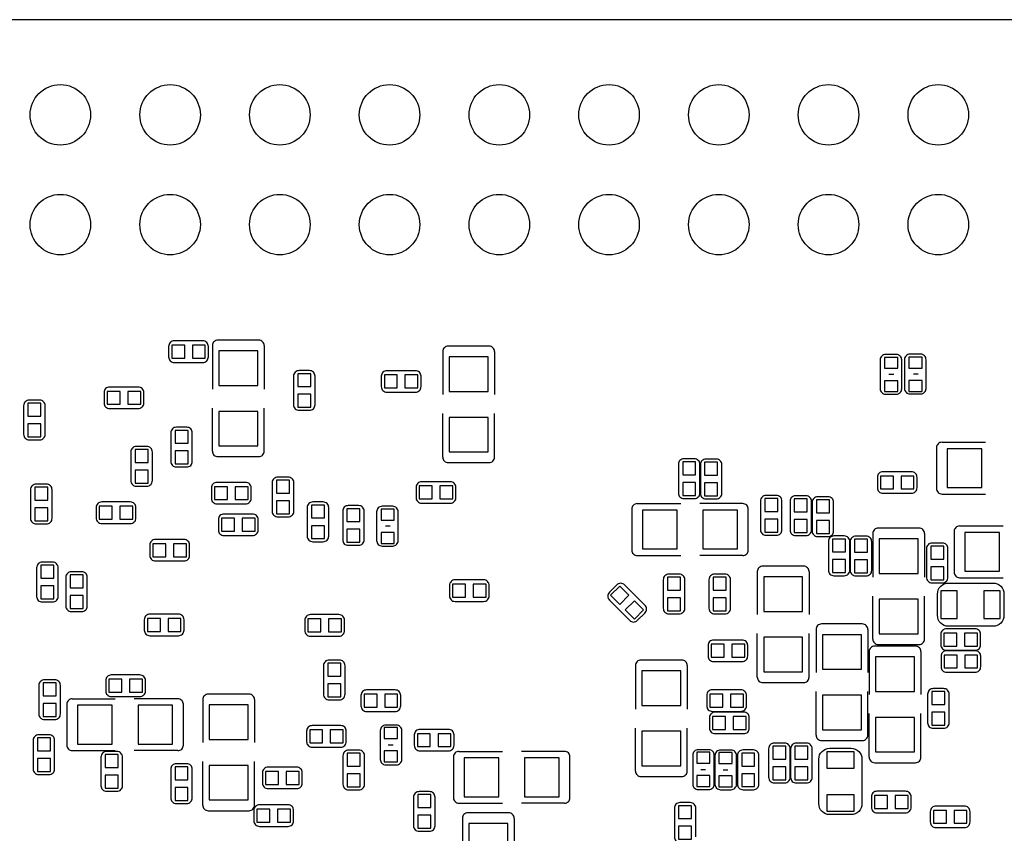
# Model space of a CAD drawing. Extents: x -44.4 to 20.6, y -3.9 to 26.1.
# Tile 3 of 5: x -31.9 to -9.1, y 7.2 to 26.1. Entities that reach past the tile are written whole.
import ezdxf

# ---------------------------------------------------------------- set-up
doc = ezdxf.new("R2010")
doc.units = 0
for name, color, linetype in [('BG_OUTLINE', 254, 'CONTINUOUS'), ('PG_SILKSCREEN_BOTTOM', 1, 'CONTINUOUS'), ('PIN_BOTTOM', 1, 'CONTINUOUS')]:
    doc.layers.add(name, color=color, linetype=linetype)

msp = doc.modelspace()

# ---------------------------------------------------------------- linework, layer by layer
at = {"layer": 'BG_OUTLINE'}
msp.add_lwpolyline([(-42.343832, -3.940302), (18.592292, -3.940302, 0.414214), (20.624292, -1.908302), (20.624292, 24.027638, 0.414214), (18.592292, 26.059638), (-42.343832, 26.059638, 0.414214), (-44.375832, 24.027638), (-44.375832, -1.908302, 0.414214), (-42.343832, -3.940302)], format="xyb", dxfattribs=at)
at = {"layer": 'PG_SILKSCREEN_BOTTOM'}
for points in [[(-27.61869, 18.624042), (-28.27909, 18.624042, 0.42804), (-28.40863, 18.494502)], [(-27.48915, 18.255742), (-27.48915, 18.494502, 0.42804), (-27.61869, 18.624042)], [(-27.270202, 18.642584, 0.414214), (-27.397202, 18.515584)], [(-26.198322, 18.515584, 0.414214), (-26.325322, 18.642584)], [(-21.937218, 18.503392, 0.414214), (-22.064218, 18.376392)], [(-20.865338, 18.376392, 0.414214), (-20.992338, 18.503392)], [(-28.40863, 18.255742, 0.42804), (-28.27909, 18.126202)], [(-28.27909, 18.126202), (-27.61869, 18.126202, 0.42804), (-27.48915, 18.255742)], [(-11.81227, 18.311114, 0.414214), (-11.93927, 18.184114)], [(-11.439398, 17.518126), (-11.439398, 18.184114, 0.414214), (-11.566398, 18.311114)], [(-11.248898, 18.316702, 0.414214), (-11.375898, 18.189702)], [(-10.876026, 17.523714), (-10.876026, 18.189702, 0.414214), (-11.003026, 18.316702)], [(-11.93927, 18.184114), (-11.93927, 17.518126, 0.414214), (-11.81227, 17.391126)], [(-11.375898, 18.189702), (-11.375898, 17.523714, 0.414214), (-11.248898, 17.396714)], [(-25.388062, 17.936718, 0.42804), (-25.517602, 17.807178)], [(-25.517602, 17.807178), (-25.517602, 17.146778, 0.42804), (-25.388062, 17.017238)], [(-25.019762, 17.146778), (-25.019762, 17.807178, 0.42804), (-25.149302, 17.936718)], [(-22.696678, 17.93494), (-23.357078, 17.93494, 0.42804), (-23.486618, 17.8054)], [(-22.567138, 17.56664), (-22.567138, 17.8054, 0.42804), (-22.696678, 17.93494)], [(-29.113988, 17.555972), (-29.774388, 17.555972, 0.42804), (-29.903928, 17.426432)], [(-28.984448, 17.426432, 0.42804), (-29.113988, 17.555972)], [(-23.486618, 17.56664, 0.42804), (-23.357078, 17.4371)], [(-23.357078, 17.4371), (-22.696678, 17.4371, 0.42804), (-22.567138, 17.56664)], [(-29.903928, 17.426432), (-29.903928, 17.187672, 0.42804), (-29.774388, 17.058132)], [(-11.81227, 17.391126), (-11.566398, 17.391126, 0.414214), (-11.439398, 17.518126)], [(-11.248898, 17.396714), (-11.003026, 17.396714, 0.414214), (-10.876026, 17.523714)], [(-31.396432, 17.25295), (-31.635192, 17.25295, 0.42804), (-31.764732, 17.12341)], [(-31.764732, 17.12341), (-31.764732, 16.46301, 0.42804), (-31.635192, 16.33347)], [(-31.266892, 16.46301), (-31.266892, 17.12341, 0.42804), (-31.396432, 17.25295)], [(-29.774388, 17.058132), (-29.113988, 17.058132, 0.42804), (-28.984448, 17.187672)], [(-25.388062, 17.017238), (-25.149302, 17.017238, 0.42804), (-25.019762, 17.146778)], [(-31.396432, 16.33347, 0.42804), (-31.266892, 16.46301)], [(-28.228798, 16.625062, 0.42804), (-28.358338, 16.495522)], [(-28.358338, 16.495522), (-28.358338, 15.835122, 0.42804), (-28.228798, 15.705582)], [(-27.860498, 15.835122), (-27.860498, 16.495522, 0.42804), (-27.990038, 16.625062)], [(-28.91536, 16.181578), (-29.15412, 16.181578, 0.42804), (-29.28366, 16.052038)], [(-28.78582, 15.391638), (-28.78582, 16.052038, 0.42804), (-28.91536, 16.181578)], [(-10.507472, 16.278352, 0.414214), (-10.634472, 16.151352)], [(-29.28366, 16.052038), (-29.28366, 15.391638, 0.42804), (-29.15412, 15.262098)], [(-27.397202, 16.072104, 0.414214), (-27.270202, 15.945104)], [(-26.325322, 15.945104, 0.414214), (-26.198322, 16.072104)], [(-28.228798, 15.705582), (-27.990038, 15.705582, 0.42804), (-27.860498, 15.835122)], [(-22.064218, 15.932912, 0.414214), (-21.937218, 15.805912)], [(-20.992338, 15.805912, 0.414214), (-20.865338, 15.932912)], [(-16.480028, 15.895828, 0.42804), (-16.609568, 15.766288)], [(-16.609568, 15.766288), (-16.609568, 15.105888, 0.42804), (-16.480028, 14.976348)], [(-16.111728, 15.105888), (-16.111728, 15.766288, 0.42804), (-16.241268, 15.895828)], [(-15.972028, 15.8877, 0.42804), (-16.101568, 15.75816)], [(-16.101568, 15.75816), (-16.101568, 15.09776, 0.42804), (-15.972028, 14.96822)], [(-15.603728, 15.09776), (-15.603728, 15.75816, 0.42804), (-15.733268, 15.8877)], [(-11.214608, 15.5956), (-11.875008, 15.5956, 0.42804), (-12.004548, 15.46606)], [(-11.085068, 15.46606, 0.42804), (-11.214608, 15.5956)], [(-31.474918, 15.307564, 0.42804), (-31.604458, 15.178024)], [(-31.106618, 14.517624), (-31.106618, 15.178024, 0.42804), (-31.236158, 15.307564)], [(-28.91536, 15.262098, 0.42804), (-28.78582, 15.391638)], [(-26.628852, 15.34922), (-27.289252, 15.34922, 0.42804), (-27.418792, 15.21968)], [(-26.499312, 14.98092), (-26.499312, 15.21968, 0.42804), (-26.628852, 15.34922)], [(-25.642316, 15.46987), (-25.881076, 15.46987, 0.42804), (-26.010616, 15.34033)], [(-26.010616, 15.34033), (-26.010616, 14.67993, 0.42804), (-25.881076, 14.55039)], [(-25.512776, 14.67993), (-25.512776, 15.34033, 0.42804), (-25.642316, 15.46987)], [(-21.890482, 15.364714), (-22.550882, 15.364714, 0.42804), (-22.680422, 15.235174)], [(-21.760942, 14.996414), (-21.760942, 15.235174, 0.42804), (-21.890482, 15.364714)], [(-12.004548, 15.46606), (-12.004548, 15.2273, 0.42804), (-11.875008, 15.09776)], [(-31.604458, 15.178024), (-31.604458, 14.517624, 0.42804), (-31.474918, 14.388084)], [(-16.480028, 14.976348), (-16.241268, 14.976348, 0.42804), (-16.111728, 15.105888)], [(-15.972028, 14.96822), (-15.733268, 14.96822, 0.42804), (-15.603728, 15.09776)], [(-14.580108, 15.045436, 0.42804), (-14.709648, 14.915896)], [(-14.211808, 14.255496), (-14.211808, 14.915896, 0.42804), (-14.341348, 15.045436)], [(-11.875008, 15.09776), (-11.214608, 15.09776, 0.42804), (-11.085068, 15.2273)], [(-10.634472, 15.206472, 0.414214), (-10.507472, 15.079472)], [(-29.295852, 14.896084), (-29.956252, 14.896084, 0.42804), (-30.085792, 14.766544)], [(-29.166312, 14.766544, 0.42804), (-29.295852, 14.896084)], [(-27.418792, 14.98092, 0.42804), (-27.289252, 14.85138)], [(-27.289252, 14.85138), (-26.628852, 14.85138, 0.42804), (-26.499312, 14.98092)], [(-25.071578, 14.89583, 0.42804), (-25.201118, 14.76629)], [(-24.703278, 14.10589), (-24.703278, 14.76629, 0.42804), (-24.832818, 14.89583)], [(-22.680422, 14.996414, 0.42804), (-22.550882, 14.866874)], [(-22.550882, 14.866874), (-21.890482, 14.866874, 0.42804), (-21.760942, 14.996414)], [(-17.562576, 14.856714, 0.414214), (-17.689576, 14.729714)], [(-14.992096, 14.729714, 0.414214), (-15.119096, 14.856714)], [(-14.709648, 14.915896), (-14.709648, 14.255496, 0.42804), (-14.580108, 14.125956)], [(-13.89634, 15.038578, 0.42804), (-14.02588, 14.909038)], [(-14.02588, 14.909038), (-14.02588, 14.248638, 0.42804), (-13.89634, 14.119098)], [(-13.52804, 14.248638), (-13.52804, 14.909038, 0.42804), (-13.65758, 15.038578)], [(-13.384022, 15.015718, 0.42804), (-13.513562, 14.886178)], [(-13.513562, 14.886178), (-13.513562, 14.225778, 0.42804), (-13.384022, 14.096238)], [(-13.015722, 14.225778), (-13.015722, 14.886178, 0.42804), (-13.145262, 15.015718)], [(-30.085792, 14.766544), (-30.085792, 14.527784, 0.42804), (-29.956252, 14.398244)], [(-26.467308, 14.616684), (-27.127708, 14.616684, 0.42804), (-27.257248, 14.487144)], [(-26.337768, 14.487144, 0.42804), (-26.467308, 14.616684)], [(-25.642316, 14.55039, 0.42804), (-25.512776, 14.67993)], [(-25.201118, 14.76629), (-25.201118, 14.10589, 0.42804), (-25.071578, 13.97635)], [(-24.250142, 14.811756, 0.42804), (-24.379682, 14.682216)], [(-24.379682, 14.682216), (-24.379682, 14.021816, 0.42804), (-24.250142, 13.892276)], [(-23.881842, 14.021816), (-23.881842, 14.682216, 0.42804), (-24.011382, 14.811756)], [(-23.468076, 14.796008, 0.414214), (-23.595076, 14.669008)], [(-23.595076, 14.669008), (-23.595076, 14.00302, 0.414214), (-23.468076, 13.87602)], [(-23.095204, 14.00302), (-23.095204, 14.669008, 0.414214), (-23.222204, 14.796008)], [(-31.474918, 14.388084), (-31.236158, 14.388084, 0.42804), (-31.106618, 14.517624)], [(-29.956252, 14.398244), (-29.295852, 14.398244, 0.42804), (-29.166312, 14.527784)], [(-27.257248, 14.487144), (-27.257248, 14.248384, 0.42804), (-27.127708, 14.118844)], [(-27.127708, 14.118844), (-26.467308, 14.118844, 0.42804), (-26.337768, 14.248384)], [(-14.580108, 14.125956), (-14.341348, 14.125956, 0.42804), (-14.211808, 14.255496)], [(-13.89634, 14.119098), (-13.65758, 14.119098, 0.42804), (-13.52804, 14.248638)], [(-13.384022, 14.096238), (-13.145262, 14.096238, 0.42804), (-13.015722, 14.225778)], [(-11.98372, 14.29258, 0.414214), (-12.11072, 14.16558)], [(-10.91184, 14.16558, 0.414214), (-11.03884, 14.29258)], [(-10.099802, 14.341602, 0.414214), (-10.226802, 14.214602)], [(-28.053284, 14.02842), (-28.713684, 14.02842, 0.42804), (-28.843224, 13.89888)], [(-27.923744, 13.89888, 0.42804), (-28.053284, 14.02842)], [(-25.071578, 13.97635), (-24.832818, 13.97635, 0.42804), (-24.703278, 14.10589)], [(-24.250142, 13.892276), (-24.011382, 13.892276, 0.42804), (-23.881842, 14.021816)], [(-23.468076, 13.87602), (-23.222204, 13.87602, 0.414214), (-23.095204, 14.00302)], [(-13.009372, 14.109446, 0.42804), (-13.138912, 13.979906)], [(-13.138912, 13.979906), (-13.138912, 13.319506, 0.42804), (-13.009372, 13.189966)], [(-12.641072, 13.319506), (-12.641072, 13.979906, 0.42804), (-12.770612, 14.109446)], [(-12.502896, 14.104112, 0.42804), (-12.632436, 13.974572)], [(-12.632436, 13.974572), (-12.632436, 13.314172, 0.42804), (-12.502896, 13.184632)], [(-12.134596, 13.314172), (-12.134596, 13.974572, 0.42804), (-12.264136, 14.104112)], [(-10.737596, 13.944092, 0.42804), (-10.867136, 13.814552)], [(-10.369296, 13.154152), (-10.369296, 13.814552, 0.42804), (-10.498836, 13.944092)], [(-28.843224, 13.89888), (-28.843224, 13.66012, 0.42804), (-28.713684, 13.53058)], [(-17.689576, 13.784834, 0.414214), (-17.562576, 13.657834)], [(-15.119096, 13.657834, 0.414214), (-14.992096, 13.784834)], [(-10.867136, 13.814552), (-10.867136, 13.154152, 0.42804), (-10.737596, 13.024612)], [(-31.09595, 13.501116), (-31.33471, 13.501116, 0.42804), (-31.46425, 13.371576)], [(-30.96641, 12.711176), (-30.96641, 13.371576, 0.42804), (-31.09595, 13.501116)], [(-28.713684, 13.53058), (-28.053284, 13.53058, 0.42804), (-27.923744, 13.66012)], [(-31.46425, 13.371576), (-31.46425, 12.711176, 0.42804), (-31.33471, 12.581636)], [(-30.421072, 13.279374), (-30.659832, 13.279374, 0.42804), (-30.789372, 13.149834)], [(-30.291532, 12.489434), (-30.291532, 13.149834, 0.42804), (-30.421072, 13.279374)], [(-16.59128, 13.225272), (-16.83004, 13.225272, 0.42804), (-16.95958, 13.095732)], [(-16.46174, 12.435332), (-16.46174, 13.095732, 0.42804), (-16.59128, 13.225272)], [(-15.533624, 13.224764), (-15.772384, 13.224764, 0.42804), (-15.901924, 13.095224)], [(-15.404084, 12.434824), (-15.404084, 13.095224, 0.42804), (-15.533624, 13.224764)], [(-14.656308, 13.411454, 0.414214), (-14.783308, 13.284454)], [(-13.584428, 13.284454, 0.414214), (-13.711428, 13.411454)], [(-13.009372, 13.189966), (-12.770612, 13.189966, 0.42804), (-12.641072, 13.319506)], [(-12.502896, 13.184632), (-12.264136, 13.184632, 0.42804), (-12.134596, 13.314172)], [(-10.226802, 13.269722, 0.414214), (-10.099802, 13.142722)], [(-30.789372, 13.149834), (-30.789372, 12.489434, 0.42804), (-30.659832, 12.359894)], [(-21.118322, 13.092176), (-21.778722, 13.092176, 0.42804), (-21.908262, 12.962636)], [(-20.988782, 12.723876), (-20.988782, 12.962636, 0.42804), (-21.118322, 13.092176)], [(-17.38757, 12.508484), (-17.854422, 12.975336, 0.428577), (-18.03781, 12.975336)], [(-16.95958, 13.095732), (-16.95958, 12.435332, 0.42804), (-16.83004, 12.305792)], [(-15.901924, 13.095224), (-15.901924, 12.434824, 0.42804), (-15.772384, 12.305284)], [(-10.737596, 13.024612), (-10.498836, 13.024612, 0.42804), (-10.369296, 13.154152)], [(-9.328912, 12.018772), (-10.358882, 12.018772, -0.414331), (-10.612882, 12.272772), (-10.612882, 12.764516, -0.414331), (-10.358882, 13.018516), (-9.328912, 13.018516, -0.414233), (-9.074912, 12.764516), (-9.074912, 12.272772, -0.414233), (-9.328912, 12.018772)], [(-18.03781, 12.975336), (-18.206466, 12.80668, 0.428577), (-18.206466, 12.623292)], [(-31.09595, 12.581636, 0.42804), (-30.96641, 12.711176)], [(-21.908262, 12.723876, 0.42804), (-21.778722, 12.594336)], [(-21.778722, 12.594336), (-21.118322, 12.594336, 0.42804), (-20.988782, 12.723876)], [(-18.206466, 12.623292), (-17.739614, 12.15644, 0.428577), (-17.556226, 12.15644)], [(-30.421072, 12.359894, 0.42804), (-30.291532, 12.489434)], [(-17.38757, 12.325096, 0.428577), (-17.38757, 12.508484)], [(-16.59128, 12.305792, 0.42804), (-16.46174, 12.435332)], [(-15.533624, 12.305284, 0.42804), (-15.404084, 12.434824)], [(-28.181808, 12.298934), (-28.842208, 12.298934, 0.42804), (-28.971748, 12.169394)], [(-28.971748, 12.169394), (-28.971748, 11.930634, 0.42804), (-28.842208, 11.801094)], [(-28.052268, 12.169394, 0.42804), (-28.181808, 12.298934)], [(-24.466804, 12.288012), (-25.127204, 12.288012, 0.42804), (-25.256744, 12.158472)], [(-25.256744, 12.158472), (-25.256744, 11.919712, 0.42804), (-25.127204, 11.790172)], [(-24.337264, 12.158472, 0.42804), (-24.466804, 12.288012)], [(-28.842208, 11.801094), (-28.181808, 11.801094, 0.42804), (-28.052268, 11.930634)], [(-25.127204, 11.790172), (-24.466804, 11.790172, 0.42804), (-24.337264, 11.919712)], [(-13.297408, 12.071858, 0.414214), (-13.424408, 11.944858)], [(-12.225528, 11.944858, 0.414214), (-12.352528, 12.071858)], [(-9.743694, 11.95959), (-10.404094, 11.95959, 0.42804), (-10.533634, 11.83005)], [(-9.614154, 11.83005, 0.42804), (-9.743694, 11.95959)], [(-15.133828, 11.70051), (-15.794228, 11.70051, 0.42804), (-15.923768, 11.57097)], [(-15.004288, 11.33221), (-15.004288, 11.57097, 0.42804), (-15.133828, 11.70051)], [(-12.11072, 11.7221, 0.414214), (-11.98372, 11.5951)], [(-11.03884, 11.5951, 0.414214), (-10.91184, 11.7221)], [(-10.533634, 11.83005), (-10.533634, 11.59129, 0.42804), (-10.404094, 11.46175)], [(-12.066524, 11.558016, 0.414214), (-12.193524, 11.431016)], [(-10.994644, 11.431016, 0.414214), (-11.121644, 11.558016)], [(-9.7409, 11.452352), (-10.4013, 11.452352, 0.42804), (-10.53084, 11.322812)], [(-10.404094, 11.46175), (-9.743694, 11.46175, 0.42804), (-9.614154, 11.59129)], [(-9.61136, 11.322812, 0.42804), (-9.7409, 11.452352)], [(-24.694388, 11.23569, 0.42804), (-24.823928, 11.10615)], [(-24.326088, 10.44575), (-24.326088, 11.10615, 0.42804), (-24.455628, 11.23569)], [(-17.476216, 11.236706, 0.414214), (-17.603216, 11.109706)], [(-16.404336, 11.109706, 0.414214), (-16.531336, 11.236706)], [(-15.923768, 11.33221, 0.42804), (-15.794228, 11.20267)], [(-15.794228, 11.20267), (-15.133828, 11.20267, 0.42804), (-15.004288, 11.33221)], [(-10.53084, 11.322812), (-10.53084, 11.084052, 0.42804), (-10.4013, 10.954512)], [(-24.823928, 11.10615), (-24.823928, 10.44575, 0.42804), (-24.694388, 10.31621)], [(-10.4013, 10.954512), (-9.7409, 10.954512, 0.42804), (-9.61136, 11.084052)], [(-31.28264, 10.780268, 0.42804), (-31.41218, 10.650728)], [(-30.91434, 9.990328), (-30.91434, 10.650728, 0.42804), (-31.04388, 10.780268)], [(-29.074872, 10.890758), (-29.735272, 10.890758, 0.42804), (-29.864812, 10.761218)], [(-28.945332, 10.522458), (-28.945332, 10.761218, 0.42804), (-29.074872, 10.890758)], [(-14.783308, 10.840974, 0.414214), (-14.656308, 10.713974)], [(-13.711428, 10.713974, 0.414214), (-13.584428, 10.840974)], [(-31.41218, 10.650728), (-31.41218, 9.990328, 0.42804), (-31.28264, 9.860788)], [(-29.864812, 10.522458, 0.42804), (-29.735272, 10.392918)], [(-29.735272, 10.392918), (-29.074872, 10.392918, 0.42804), (-28.945332, 10.522458)], [(-23.166324, 10.545064), (-23.826724, 10.545064, 0.42804), (-23.956264, 10.415524)], [(-23.036784, 10.415524, 0.42804), (-23.166324, 10.545064)], [(-15.1638, 10.546588), (-15.8242, 10.546588, 0.42804), (-15.95374, 10.417048)], [(-15.03426, 10.178288), (-15.03426, 10.417048, 0.42804), (-15.1638, 10.546588)], [(-10.47242, 10.576052), (-10.71118, 10.576052, 0.42804), (-10.84072, 10.446512)], [(-10.34288, 9.786112), (-10.34288, 10.446512, 0.42804), (-10.47242, 10.576052)], [(-30.637988, 10.33907, 0.414214), (-30.764988, 10.21207)], [(-28.067508, 10.21207, 0.414214), (-28.194508, 10.33907)], [(-27.492452, 10.44702, 0.414214), (-27.619452, 10.32002)], [(-26.420572, 10.32002, 0.414214), (-26.547572, 10.44702)], [(-24.694388, 10.31621), (-24.455628, 10.31621, 0.42804), (-24.326088, 10.44575)], [(-23.956264, 10.415524), (-23.956264, 10.176764, 0.42804), (-23.826724, 10.047224)], [(-10.84072, 10.446512), (-10.84072, 9.786112, 0.42804), (-10.71118, 9.656572)], [(-23.826724, 10.047224), (-23.166324, 10.047224, 0.42804), (-23.036784, 10.176764)], [(-15.95374, 10.178288, 0.42804), (-15.8242, 10.048748)], [(-15.098522, 10.030714), (-15.758922, 10.030714, 0.42804), (-15.888462, 9.901174)], [(-15.8242, 10.048748), (-15.1638, 10.048748, 0.42804), (-15.03426, 10.178288)], [(-14.968982, 9.662414), (-14.968982, 9.901174, 0.42804), (-15.098522, 10.030714)], [(-31.28264, 9.860788), (-31.04388, 9.860788, 0.42804), (-30.91434, 9.990328)], [(-24.425402, 9.71931), (-25.085802, 9.71931, 0.42804), (-25.215342, 9.58977)], [(-25.215342, 9.58977), (-25.215342, 9.35101, 0.42804), (-25.085802, 9.22147)], [(-24.295862, 9.58977, 0.42804), (-24.425402, 9.71931)], [(-23.137622, 9.73074), (-23.383494, 9.73074, 0.414214), (-23.510494, 9.60374)], [(-23.510494, 9.60374), (-23.510494, 8.937752, 0.414214), (-23.383494, 8.810752)], [(-23.010622, 8.937752), (-23.010622, 9.60374, 0.414214), (-23.137622, 9.73074)], [(-21.932646, 9.63168), (-22.593046, 9.63168, 0.42804), (-22.722586, 9.50214)], [(-21.803106, 9.26338), (-21.803106, 9.50214, 0.42804), (-21.932646, 9.63168)], [(-15.888462, 9.662414, 0.42804), (-15.758922, 9.532874)], [(-15.758922, 9.532874), (-15.098522, 9.532874, 0.42804), (-14.968982, 9.662414)], [(-10.47242, 9.656572, 0.42804), (-10.34288, 9.786112)], [(-31.41599, 9.505442, 0.42804), (-31.54553, 9.375902)], [(-31.54553, 9.375902), (-31.54553, 8.715502, 0.42804), (-31.41599, 8.585962)], [(-31.04769, 8.715502), (-31.04769, 9.375902, 0.42804), (-31.17723, 9.505442)], [(-25.085802, 9.22147), (-24.425402, 9.22147, 0.42804), (-24.295862, 9.35101)], [(-13.424408, 9.501378, 0.414214), (-13.297408, 9.374378)], [(-12.352528, 9.374378, 0.414214), (-12.225528, 9.501378)], [(-30.764988, 9.26719, 0.414214), (-30.637988, 9.14019)], [(-29.607002, 9.118854), (-29.845762, 9.118854, 0.42804), (-29.975302, 8.989314)], [(-29.477462, 8.328914), (-29.477462, 8.989314, 0.42804), (-29.607002, 9.118854)], [(-28.194508, 9.14019, 0.414214), (-28.067508, 9.26719)], [(-24.00554, 9.151112), (-24.2443, 9.151112, 0.42804), (-24.37384, 9.021572)], [(-23.876, 8.361172), (-23.876, 9.021572, 0.42804), (-24.00554, 9.151112)], [(-22.722586, 9.26338, 0.42804), (-22.593046, 9.13384)], [(-22.593046, 9.13384), (-21.932646, 9.13384, 0.42804), (-21.803106, 9.26338)], [(-21.690076, 9.123172, 0.414214), (-21.817076, 8.996172)], [(-19.119596, 8.996172, 0.414214), (-19.246596, 9.123172)], [(-15.905226, 9.160764), (-16.151098, 9.160764, 0.414214), (-16.278098, 9.033764)], [(-15.778226, 8.367776), (-15.778226, 9.033764, 0.414214), (-15.905226, 9.160764)], [(-15.389606, 9.154414), (-15.635478, 9.154414, 0.414214), (-15.762478, 9.027414)], [(-15.262606, 8.361426), (-15.262606, 9.027414, 0.414214), (-15.389606, 9.154414)], [(-15.113762, 9.154668, 0.42804), (-15.243302, 9.025128)], [(-14.745462, 8.364728), (-14.745462, 9.025128, 0.42804), (-14.875002, 9.154668)], [(-14.390878, 9.314434, 0.42804), (-14.520418, 9.184894)], [(-14.520418, 9.184894), (-14.520418, 8.524494, 0.42804), (-14.390878, 8.394954)], [(-14.022578, 8.524494), (-14.022578, 9.184894, 0.42804), (-14.152118, 9.314434)], [(-13.88237, 9.31164, 0.42804), (-14.01191, 9.1821)], [(-14.01191, 9.1821), (-14.01191, 8.5217, 0.42804), (-13.88237, 8.39216)], [(-13.51407, 8.5217), (-13.51407, 9.1821, 0.42804), (-13.64361, 9.31164)], [(-12.360148, 8.942832), (-12.360148, 7.912862, -0.414331), (-12.614148, 7.658862), (-13.105892, 7.658862, -0.414331), (-13.359892, 7.912862), (-13.359892, 8.942832, -0.414233), (-13.105892, 9.196832), (-12.614148, 9.196832, -0.414233), (-12.360148, 8.942832)], [(-29.975302, 8.989314), (-29.975302, 8.328914, 0.42804), (-29.845762, 8.199374)], [(-24.37384, 9.021572), (-24.37384, 8.361172, 0.42804), (-24.2443, 8.231632)], [(-23.137622, 8.810752, 0.414214), (-23.010622, 8.937752)], [(-16.278098, 9.033764), (-16.278098, 8.367776, 0.414214), (-16.151098, 8.240776)], [(-15.762478, 9.027414), (-15.762478, 8.361426, 0.414214), (-15.635478, 8.234426)], [(-15.243302, 9.025128), (-15.243302, 8.364728, 0.42804), (-15.113762, 8.235188)], [(-12.193524, 8.987536, 0.414214), (-12.066524, 8.860536)], [(-11.121644, 8.860536, 0.414214), (-10.994644, 8.987536)], [(-31.41599, 8.585962), (-31.17723, 8.585962, 0.42804), (-31.04769, 8.715502)], [(-27.991816, 8.837168), (-28.230576, 8.837168, 0.42804), (-28.360116, 8.707628)], [(-28.360116, 8.707628), (-28.360116, 8.047228, 0.42804), (-28.230576, 7.917688)], [(-27.862276, 8.047228), (-27.862276, 8.707628, 0.42804), (-27.991816, 8.837168)], [(-25.445466, 8.758428), (-26.105866, 8.758428, 0.42804), (-26.235406, 8.628888)], [(-25.315926, 8.390128), (-25.315926, 8.628888, 0.42804), (-25.445466, 8.758428)], [(-17.603216, 8.666226, 0.414214), (-17.476216, 8.539226)], [(-16.531336, 8.539226, 0.414214), (-16.404336, 8.666226)], [(-14.390878, 8.394954), (-14.152118, 8.394954, 0.42804), (-14.022578, 8.524494)], [(-13.88237, 8.39216), (-13.64361, 8.39216, 0.42804), (-13.51407, 8.5217)], [(-29.607002, 8.199374, 0.42804), (-29.477462, 8.328914)], [(-26.235406, 8.390128, 0.42804), (-26.105866, 8.260588)], [(-26.105866, 8.260588), (-25.445466, 8.260588, 0.42804), (-25.315926, 8.390128)], [(-24.00554, 8.231632, 0.42804), (-23.876, 8.361172)], [(-15.905226, 8.240776, 0.414214), (-15.778226, 8.367776)], [(-15.389606, 8.234426, 0.414214), (-15.262606, 8.361426)], [(-15.113762, 8.235188), (-14.875002, 8.235188, 0.42804), (-14.745462, 8.364728)], [(-27.991816, 7.917688, 0.42804), (-27.862276, 8.047228)], [(-22.610572, 8.191754, 0.42804), (-22.740112, 8.062214)], [(-22.740112, 8.062214), (-22.740112, 7.401814, 0.42804), (-22.610572, 7.272274)], [(-22.242272, 7.401814), (-22.242272, 8.062214, 0.42804), (-22.371812, 8.191754)], [(-21.817076, 8.051292, 0.414214), (-21.690076, 7.924292)], [(-19.246596, 7.924292, 0.414214), (-19.119596, 8.051292)], [(-11.35253, 8.19912), (-12.01293, 8.19912, 0.42804), (-12.14247, 8.06958)], [(-12.14247, 8.06958), (-12.14247, 7.83082, 0.42804), (-12.01293, 7.70128)], [(-11.22299, 8.06958, 0.42804), (-11.35253, 8.19912)], [(-27.619452, 7.87654, 0.414214), (-27.492452, 7.74954)], [(-26.547572, 7.74954, 0.414214), (-26.420572, 7.87654)], [(-25.645872, 7.884414), (-26.306272, 7.884414, 0.42804), (-26.435812, 7.754874)], [(-25.516332, 7.516114), (-25.516332, 7.754874, 0.42804), (-25.645872, 7.884414)], [(-16.335248, 7.936738), (-16.574008, 7.936738, 0.42804), (-16.703548, 7.807198)], [(-16.703548, 7.807198), (-16.703548, 7.146798, 0.42804), (-16.574008, 7.017258)], [(-16.205708, 7.146798), (-16.205708, 7.807198, 0.42804), (-16.335248, 7.936738)], [(-12.01293, 7.70128), (-11.35253, 7.70128, 0.42804), (-11.22299, 7.83082)], [(-9.988296, 7.856474), (-10.648696, 7.856474, 0.42804), (-10.778236, 7.726934)], [(-9.858756, 7.726934, 0.42804), (-9.988296, 7.856474)], [(-21.483574, 7.699756, 0.414214), (-21.610574, 7.572756)], [(-20.411694, 7.572756, 0.414214), (-20.538694, 7.699756)], [(-10.778236, 7.726934), (-10.778236, 7.488174, 0.42804), (-10.648696, 7.358634)], [(-26.435812, 7.516114, 0.42804), (-26.306272, 7.386574)], [(-26.306272, 7.386574), (-25.645872, 7.386574, 0.42804), (-25.516332, 7.516114)], [(-22.610572, 7.272274), (-22.371812, 7.272274, 0.42804), (-22.242272, 7.401814)], [(-10.648696, 7.358634), (-9.988296, 7.358634, 0.42804), (-9.858756, 7.488174)]]:
    msp.add_lwpolyline(points, format="xyb", dxfattribs=at)
for points in [[(-28.40863, 18.494502), (-28.40863, 18.255742)], [(-27.397202, 18.515584), (-27.397202, 17.506188)], [(-26.325322, 18.642584), (-27.270202, 18.642584)], [(-26.198322, 18.515584), (-26.198322, 17.506188)], [(-20.992338, 18.503392), (-21.937218, 18.503392)], [(-22.064218, 18.376392), (-22.064218, 17.38376)], [(-20.865338, 18.376392), (-20.865338, 17.38376)], [(-11.566398, 18.311114), (-11.81227, 18.311114)], [(-11.003026, 18.316702), (-11.248898, 18.316702)], [(-25.149302, 17.936718), (-25.388062, 17.936718)], [(-23.486618, 17.8054), (-23.486618, 17.56664)], [(-11.62558, 17.849088), (-11.7348, 17.849088)], [(-11.062208, 17.854676), (-11.171428, 17.854676)], [(-28.984448, 17.187672), (-28.984448, 17.426432)], [(-27.397202, 16.072104), (-27.397202, 17.064736)], [(-26.198322, 16.072104), (-26.198322, 17.064736)], [(-22.064218, 15.932912), (-22.064218, 16.942308)], [(-20.865338, 15.932912), (-20.865338, 16.942308)], [(-27.990038, 16.625062), (-28.228798, 16.625062)], [(-31.635192, 16.33347), (-31.396432, 16.33347)], [(-10.507472, 16.278352), (-9.498076, 16.278352)], [(-10.634472, 16.151352), (-10.634472, 15.206472)], [(-27.270202, 15.945104), (-26.325322, 15.945104)], [(-21.937218, 15.805912), (-20.992338, 15.805912)], [(-16.241268, 15.895828), (-16.480028, 15.895828)], [(-15.733268, 15.8877), (-15.972028, 15.8877)], [(-31.236158, 15.307564), (-31.474918, 15.307564)], [(-11.085068, 15.2273), (-11.085068, 15.46606)], [(-29.15412, 15.262098), (-28.91536, 15.262098)], [(-27.418792, 15.21968), (-27.418792, 14.98092)], [(-22.680422, 15.235174), (-22.680422, 14.996414)], [(-14.341348, 15.045436), (-14.580108, 15.045436)], [(-10.507472, 15.079472), (-9.498076, 15.079472)], [(-24.832818, 14.89583), (-25.071578, 14.89583)], [(-17.562576, 14.856714), (-16.55318, 14.856714)], [(-15.119096, 14.856714), (-16.111728, 14.856714)], [(-13.65758, 15.038578), (-13.89634, 15.038578)], [(-13.145262, 15.015718), (-13.384022, 15.015718)], [(-29.166312, 14.527784), (-29.166312, 14.766544)], [(-24.011382, 14.811756), (-24.250142, 14.811756)], [(-23.222204, 14.796008), (-23.468076, 14.796008)], [(-17.689576, 14.729714), (-17.689576, 13.784834)], [(-14.992096, 13.784834), (-14.992096, 14.729714)], [(-26.337768, 14.248384), (-26.337768, 14.487144)], [(-25.881076, 14.55039), (-25.642316, 14.55039)], [(-23.281386, 14.333982), (-23.390606, 14.333982)], [(-12.11072, 14.16558), (-12.11072, 13.156184)], [(-11.03884, 14.29258), (-11.98372, 14.29258)], [(-10.91184, 14.16558), (-10.91184, 13.156184)], [(-10.226802, 14.214602), (-10.226802, 13.269722)], [(-10.099802, 14.341602), (-9.090406, 14.341602)], [(-12.770612, 14.109446), (-13.009372, 14.109446)], [(-12.264136, 14.104112), (-12.502896, 14.104112)], [(-10.498836, 13.944092), (-10.737596, 13.944092)], [(-27.923744, 13.66012), (-27.923744, 13.89888)], [(-17.562576, 13.657834), (-16.55318, 13.657834)], [(-15.119096, 13.657834), (-16.111728, 13.657834)], [(-14.783308, 13.284454), (-14.783308, 12.291822)], [(-13.711428, 13.411454), (-14.656308, 13.411454)], [(-13.584428, 13.284454), (-13.584428, 12.291822)], [(-10.099802, 13.142722), (-9.090406, 13.142722)], [(-21.908262, 12.962636), (-21.908262, 12.723876)], [(-31.33471, 12.581636), (-31.09595, 12.581636)], [(-12.11072, 11.7221), (-12.11072, 12.714732)], [(-10.91184, 11.7221), (-10.91184, 12.714732)], [(-30.659832, 12.359894), (-30.421072, 12.359894)], [(-17.556226, 12.15644), (-17.38757, 12.325096)], [(-28.052268, 11.930634), (-28.052268, 12.169394)], [(-24.337264, 11.919712), (-24.337264, 12.158472)], [(-16.83004, 12.305792), (-16.59128, 12.305792)], [(-15.772384, 12.305284), (-15.533624, 12.305284)], [(-13.424408, 11.944858), (-13.424408, 10.952226)], [(-12.352528, 12.071858), (-13.297408, 12.071858)], [(-12.225528, 11.944858), (-12.225528, 10.952226)], [(-14.783308, 10.840974), (-14.783308, 11.85037)], [(-13.584428, 10.840974), (-13.584428, 11.85037)], [(-9.614154, 11.59129), (-9.614154, 11.83005)], [(-15.923768, 11.57097), (-15.923768, 11.33221)], [(-12.193524, 11.431016), (-12.193524, 10.438384)], [(-11.121644, 11.558016), (-12.066524, 11.558016)], [(-11.98372, 11.5951), (-11.03884, 11.5951)], [(-10.994644, 11.431016), (-10.994644, 10.438384)], [(-24.455628, 11.23569), (-24.694388, 11.23569)], [(-16.531336, 11.236706), (-17.476216, 11.236706)], [(-9.61136, 11.084052), (-9.61136, 11.322812)], [(-17.603216, 11.109706), (-17.603216, 10.10031)], [(-16.404336, 11.109706), (-16.404336, 10.10031)], [(-31.04388, 10.780268), (-31.28264, 10.780268)], [(-29.864812, 10.761218), (-29.864812, 10.522458)], [(-14.656308, 10.713974), (-13.711428, 10.713974)], [(-13.424408, 9.501378), (-13.424408, 10.510774)], [(-12.225528, 9.501378), (-12.225528, 10.510774)], [(-30.637988, 10.33907), (-29.645356, 10.33907)], [(-28.194508, 10.33907), (-29.203904, 10.33907)], [(-27.619452, 10.32002), (-27.619452, 9.327388)], [(-26.547572, 10.44702), (-27.492452, 10.44702)], [(-26.420572, 10.32002), (-26.420572, 9.327388)], [(-23.036784, 10.176764), (-23.036784, 10.415524)], [(-15.95374, 10.417048), (-15.95374, 10.178288)], [(-30.764988, 10.21207), (-30.764988, 9.26719)], [(-28.067508, 9.26719), (-28.067508, 10.21207)], [(-15.888462, 9.901174), (-15.888462, 9.662414)], [(-12.193524, 8.987536), (-12.193524, 9.996932)], [(-10.994644, 8.987536), (-10.994644, 9.996932)], [(-24.295862, 9.35101), (-24.295862, 9.58977)], [(-17.603216, 8.666226), (-17.603216, 9.658858)], [(-16.404336, 8.666226), (-16.404336, 9.658858)], [(-10.71118, 9.656572), (-10.47242, 9.656572)], [(-31.17723, 9.505442), (-31.41599, 9.505442)], [(-22.722586, 9.50214), (-22.722586, 9.26338)], [(-13.297408, 9.374378), (-12.352528, 9.374378)], [(-30.637988, 9.14019), (-29.645356, 9.14019)], [(-28.194508, 9.14019), (-29.203904, 9.14019)], [(-23.324312, 9.272778), (-23.215092, 9.272778)], [(-21.690076, 9.123172), (-20.68068, 9.123172)], [(-19.246596, 9.123172), (-20.239228, 9.123172)], [(-14.875002, 9.154668), (-15.113762, 9.154668)], [(-14.152118, 9.314434), (-14.390878, 9.314434)], [(-13.64361, 9.31164), (-13.88237, 9.31164)], [(-21.817076, 8.996172), (-21.817076, 8.051292)], [(-19.119596, 8.051292), (-19.119596, 8.996172)], [(-27.619452, 7.87654), (-27.619452, 8.885936)], [(-26.420572, 7.87654), (-26.420572, 8.885936)], [(-23.383494, 8.810752), (-23.137622, 8.810752)], [(-16.091916, 8.702802), (-15.982696, 8.702802)], [(-15.576296, 8.696452), (-15.467076, 8.696452)], [(-12.066524, 8.860536), (-11.121644, 8.860536)], [(-26.235406, 8.628888), (-26.235406, 8.390128)], [(-17.476216, 8.539226), (-16.531336, 8.539226)], [(-24.2443, 8.231632), (-24.00554, 8.231632)], [(-16.151098, 8.240776), (-15.905226, 8.240776)], [(-15.635478, 8.234426), (-15.389606, 8.234426)], [(-29.845762, 8.199374), (-29.607002, 8.199374)], [(-22.371812, 8.191754), (-22.610572, 8.191754)], [(-11.22299, 7.83082), (-11.22299, 8.06958)], [(-28.230576, 7.917688), (-27.991816, 7.917688)], [(-27.492452, 7.74954), (-26.547572, 7.74954)], [(-26.435812, 7.754874), (-26.435812, 7.516114)], [(-21.690076, 7.924292), (-20.68068, 7.924292)], [(-19.246596, 7.924292), (-20.239228, 7.924292)], [(-21.610574, 7.572756), (-21.610574, 6.56336)], [(-20.538694, 7.699756), (-21.483574, 7.699756)], [(-20.411694, 7.572756), (-20.411694, 6.56336)], [(-9.858756, 7.488174), (-9.858756, 7.726934)]]:
    msp.add_lwpolyline(points, dxfattribs=at)
at = {"layer": 'PIN_BOTTOM'}
for points in [[(-28.33751, 18.524982), (-28.33751, 18.225262), (-28.03779, 18.225262), (-28.03779, 18.524982)], [(-27.85999, 18.524982), (-27.85999, 18.225262), (-27.56027, 18.225262), (-27.56027, 18.524982)], [(-26.347801, 18.393918), (-27.247723, 18.393918), (-27.247723, 17.593818), (-26.347801, 17.593818)], [(-21.914739, 17.454626), (-21.014817, 17.454626), (-21.014817, 18.254726), (-21.914739, 18.254726)], [(-11.5316, 18.24355), (-11.8364, 18.24355), (-11.8364, 17.98955), (-11.5316, 17.98955)], [(-10.968228, 18.249138), (-11.273028, 18.249138), (-11.273028, 17.995138), (-10.968228, 17.995138)], [(-25.118822, 17.865598), (-25.418542, 17.865598), (-25.418542, 17.565878), (-25.118822, 17.565878)], [(-23.415498, 17.83588), (-23.415498, 17.53616), (-23.115778, 17.53616), (-23.115778, 17.83588)], [(-22.937978, 17.83588), (-22.937978, 17.53616), (-22.638258, 17.53616), (-22.638258, 17.83588)], [(-11.5316, 17.703546), (-11.8364, 17.703546), (-11.8364, 17.449546), (-11.5316, 17.449546)], [(-10.968228, 17.709134), (-11.273028, 17.709134), (-11.273028, 17.455134), (-10.968228, 17.455134)], [(-29.533088, 17.157192), (-29.533088, 17.456912), (-29.832808, 17.456912), (-29.832808, 17.157192)], [(-29.055568, 17.157192), (-29.055568, 17.456912), (-29.355288, 17.456912), (-29.355288, 17.157192)], [(-25.118822, 17.388078), (-25.418542, 17.388078), (-25.418542, 17.088358), (-25.118822, 17.088358)], [(-31.665672, 16.88211), (-31.365952, 16.88211), (-31.365952, 17.18183), (-31.665672, 17.18183)], [(-26.347801, 16.99387), (-27.247723, 16.99387), (-27.247723, 16.19377), (-26.347801, 16.19377)], [(-31.665672, 16.40459), (-31.365952, 16.40459), (-31.365952, 16.70431), (-31.665672, 16.70431)], [(-21.914739, 16.054578), (-21.014817, 16.054578), (-21.014817, 16.854678), (-21.914739, 16.854678)], [(-27.959558, 16.553942), (-28.259278, 16.553942), (-28.259278, 16.254222), (-27.959558, 16.254222)], [(-29.1846, 15.810738), (-28.88488, 15.810738), (-28.88488, 16.110458), (-29.1846, 16.110458)], [(-27.959558, 16.076422), (-28.259278, 16.076422), (-28.259278, 15.776702), (-27.959558, 15.776702)], [(-10.385806, 16.128873), (-10.385806, 15.228951), (-9.585706, 15.228951), (-9.585706, 16.128873)], [(-16.210788, 15.824708), (-16.510508, 15.824708), (-16.510508, 15.524988), (-16.210788, 15.524988)], [(-15.702788, 15.81658), (-16.002508, 15.81658), (-16.002508, 15.51686), (-15.702788, 15.51686)], [(-29.1846, 15.333218), (-28.88488, 15.333218), (-28.88488, 15.632938), (-29.1846, 15.632938)], [(-25.911556, 15.09903), (-25.611836, 15.09903), (-25.611836, 15.39875), (-25.911556, 15.39875)], [(-16.210788, 15.347188), (-16.510508, 15.347188), (-16.510508, 15.047468), (-16.210788, 15.047468)], [(-15.702788, 15.33906), (-16.002508, 15.33906), (-16.002508, 15.03934), (-15.702788, 15.03934)], [(-11.633708, 15.19682), (-11.633708, 15.49654), (-11.933428, 15.49654), (-11.933428, 15.19682)], [(-11.156188, 15.19682), (-11.156188, 15.49654), (-11.455908, 15.49654), (-11.455908, 15.19682)], [(-31.205678, 15.236444), (-31.505398, 15.236444), (-31.505398, 14.936724), (-31.205678, 14.936724)], [(-27.347672, 15.25016), (-27.347672, 14.95044), (-27.047952, 14.95044), (-27.047952, 15.25016)], [(-26.870152, 15.25016), (-26.870152, 14.95044), (-26.570432, 14.95044), (-26.570432, 15.25016)], [(-22.609302, 15.265654), (-22.609302, 14.965934), (-22.309582, 14.965934), (-22.309582, 15.265654)], [(-22.131782, 15.265654), (-22.131782, 14.965934), (-21.832062, 14.965934), (-21.832062, 15.265654)], [(-25.911556, 14.62151), (-25.611836, 14.62151), (-25.611836, 14.92123), (-25.911556, 14.92123)], [(-24.802338, 14.82471), (-25.102058, 14.82471), (-25.102058, 14.52499), (-24.802338, 14.52499)], [(-14.310868, 14.974316), (-14.610588, 14.974316), (-14.610588, 14.674596), (-14.310868, 14.674596)], [(-13.6271, 14.967458), (-13.92682, 14.967458), (-13.92682, 14.667738), (-13.6271, 14.667738)], [(-13.114782, 14.944598), (-13.414502, 14.944598), (-13.414502, 14.644878), (-13.114782, 14.644878)], [(-31.205678, 14.758924), (-31.505398, 14.758924), (-31.505398, 14.459204), (-31.205678, 14.459204)], [(-29.714952, 14.497304), (-29.714952, 14.797024), (-30.014672, 14.797024), (-30.014672, 14.497304)], [(-29.237432, 14.497304), (-29.237432, 14.797024), (-29.537152, 14.797024), (-29.537152, 14.497304)], [(-23.980902, 14.740636), (-24.280622, 14.740636), (-24.280622, 14.440916), (-23.980902, 14.440916)], [(-23.187406, 14.728444), (-23.492206, 14.728444), (-23.492206, 14.474444), (-23.187406, 14.474444)], [(-17.44091, 14.707235), (-17.44091, 13.807313), (-16.64081, 13.807313), (-16.64081, 14.707235)], [(-16.040862, 14.707235), (-16.040862, 13.807313), (-15.240762, 13.807313), (-15.240762, 14.707235)], [(-26.886408, 14.217904), (-26.886408, 14.517624), (-27.186128, 14.517624), (-27.186128, 14.217904)], [(-26.408888, 14.217904), (-26.408888, 14.517624), (-26.708608, 14.517624), (-26.708608, 14.217904)], [(-14.310868, 14.496796), (-14.610588, 14.496796), (-14.610588, 14.197076), (-14.310868, 14.197076)], [(-13.6271, 14.489938), (-13.92682, 14.489938), (-13.92682, 14.190218), (-13.6271, 14.190218)], [(-13.114782, 14.467078), (-13.414502, 14.467078), (-13.414502, 14.167358), (-13.114782, 14.167358)], [(-24.802338, 14.34719), (-25.102058, 14.34719), (-25.102058, 14.04747), (-24.802338, 14.04747)], [(-23.980902, 14.263116), (-24.280622, 14.263116), (-24.280622, 13.963396), (-23.980902, 13.963396)], [(-23.187406, 14.18844), (-23.492206, 14.18844), (-23.492206, 13.93444), (-23.187406, 13.93444)], [(-9.978136, 14.192123), (-9.978136, 13.292201), (-9.178036, 13.292201), (-9.178036, 14.192123)], [(-28.472384, 13.62964), (-28.472384, 13.92936), (-28.772104, 13.92936), (-28.772104, 13.62964)], [(-27.994864, 13.62964), (-27.994864, 13.92936), (-28.294584, 13.92936), (-28.294584, 13.62964)], [(-12.740132, 14.038326), (-13.039852, 14.038326), (-13.039852, 13.738606), (-12.740132, 13.738606)], [(-12.233656, 14.032992), (-12.533376, 14.032992), (-12.533376, 13.733272), (-12.233656, 13.733272)], [(-11.061319, 14.043914), (-11.961241, 14.043914), (-11.961241, 13.243814), (-11.061319, 13.243814)], [(-10.468356, 13.872972), (-10.768076, 13.872972), (-10.768076, 13.573252), (-10.468356, 13.573252)], [(-12.740132, 13.560806), (-13.039852, 13.560806), (-13.039852, 13.261086), (-12.740132, 13.261086)], [(-12.233656, 13.555472), (-12.533376, 13.555472), (-12.533376, 13.255752), (-12.233656, 13.255752)], [(-31.36519, 13.130276), (-31.06547, 13.130276), (-31.06547, 13.429996), (-31.36519, 13.429996)], [(-10.468356, 13.395452), (-10.768076, 13.395452), (-10.768076, 13.095732), (-10.468356, 13.095732)], [(-30.690312, 12.908534), (-30.390592, 12.908534), (-30.390592, 13.208254), (-30.690312, 13.208254)], [(-21.837142, 12.993116), (-21.837142, 12.693396), (-21.537422, 12.693396), (-21.537422, 12.993116)], [(-21.359622, 12.993116), (-21.359622, 12.693396), (-21.059902, 12.693396), (-21.059902, 12.993116)], [(-16.86052, 12.854432), (-16.5608, 12.854432), (-16.5608, 13.154152), (-16.86052, 13.154152)], [(-15.802864, 12.853924), (-15.503144, 12.853924), (-15.503144, 13.153644), (-15.802864, 13.153644)], [(-14.633829, 12.362688), (-13.733907, 12.362688), (-13.733907, 13.162788), (-14.633829, 13.162788)], [(-31.36519, 12.652756), (-31.06547, 12.652756), (-31.06547, 12.952476), (-31.36519, 12.952476)], [(-17.965928, 12.522864), (-17.753994, 12.734798), (-17.965928, 12.946732), (-18.177862, 12.734798)], [(-10.154666, 12.201144), (-10.154666, 12.836144), (-10.535666, 12.836144), (-10.535666, 12.201144)], [(-9.15797, 12.201144), (-9.15797, 12.836144), (-9.53897, 12.836144), (-9.53897, 12.201144)], [(-30.690312, 12.431014), (-30.390592, 12.431014), (-30.390592, 12.730734), (-30.690312, 12.730734)], [(-17.628108, 12.185044), (-17.416174, 12.396978), (-17.628108, 12.608912), (-17.840042, 12.396978)], [(-16.86052, 12.376912), (-16.5608, 12.376912), (-16.5608, 12.676632), (-16.86052, 12.676632)], [(-15.802864, 12.376404), (-15.503144, 12.376404), (-15.503144, 12.676124), (-15.802864, 12.676124)], [(-11.061319, 12.643866), (-11.961241, 12.643866), (-11.961241, 11.843766), (-11.061319, 11.843766)], [(-28.600908, 11.900154), (-28.600908, 12.199874), (-28.900628, 12.199874), (-28.900628, 11.900154)], [(-28.123388, 11.900154), (-28.123388, 12.199874), (-28.423108, 12.199874), (-28.423108, 11.900154)], [(-24.885904, 11.889232), (-24.885904, 12.188952), (-25.185624, 12.188952), (-25.185624, 11.889232)], [(-24.408384, 11.889232), (-24.408384, 12.188952), (-24.708104, 12.188952), (-24.708104, 11.889232)], [(-10.162794, 11.56081), (-10.162794, 11.86053), (-10.462514, 11.86053), (-10.462514, 11.56081)], [(-9.685274, 11.56081), (-9.685274, 11.86053), (-9.984994, 11.86053), (-9.984994, 11.56081)], [(-14.633829, 10.96264), (-13.733907, 10.96264), (-13.733907, 11.76274), (-14.633829, 11.76274)], [(-13.274929, 11.023092), (-12.375007, 11.023092), (-12.375007, 11.823192), (-13.274929, 11.823192)], [(-15.852648, 11.60145), (-15.852648, 11.30173), (-15.552928, 11.30173), (-15.552928, 11.60145)], [(-15.375128, 11.60145), (-15.375128, 11.30173), (-15.075408, 11.30173), (-15.075408, 11.60145)], [(-12.044045, 10.50925), (-11.144123, 10.50925), (-11.144123, 11.30935), (-12.044045, 11.30935)], [(-10.16, 11.053572), (-10.16, 11.353292), (-10.45972, 11.353292), (-10.45972, 11.053572)], [(-9.68248, 11.053572), (-9.68248, 11.353292), (-9.9822, 11.353292), (-9.9822, 11.053572)], [(-24.425148, 11.16457), (-24.724868, 11.16457), (-24.724868, 10.86485), (-24.425148, 10.86485)], [(-16.553815, 10.98804), (-17.453737, 10.98804), (-17.453737, 10.18794), (-16.553815, 10.18794)], [(-29.793692, 10.791698), (-29.793692, 10.491978), (-29.493972, 10.491978), (-29.493972, 10.791698)], [(-29.316172, 10.791698), (-29.316172, 10.491978), (-29.016452, 10.491978), (-29.016452, 10.791698)], [(-31.0134, 10.709148), (-31.31312, 10.709148), (-31.31312, 10.409428), (-31.0134, 10.409428)], [(-24.425148, 10.68705), (-24.724868, 10.68705), (-24.724868, 10.38733), (-24.425148, 10.38733)], [(-10.74166, 10.205212), (-10.44194, 10.205212), (-10.44194, 10.504932), (-10.74166, 10.504932)], [(-23.585424, 10.146284), (-23.585424, 10.446004), (-23.885144, 10.446004), (-23.885144, 10.146284)], [(-23.107904, 10.146284), (-23.107904, 10.446004), (-23.407624, 10.446004), (-23.407624, 10.146284)], [(-15.88262, 10.447528), (-15.88262, 10.147808), (-15.5829, 10.147808), (-15.5829, 10.447528)], [(-15.4051, 10.447528), (-15.4051, 10.147808), (-15.10538, 10.147808), (-15.10538, 10.447528)], [(-13.274929, 9.623044), (-12.375007, 9.623044), (-12.375007, 10.423144), (-13.274929, 10.423144)], [(-31.0134, 10.231628), (-31.31312, 10.231628), (-31.31312, 9.931908), (-31.0134, 9.931908)], [(-29.716222, 9.289542), (-29.716222, 10.189464), (-30.516322, 10.189464), (-30.516322, 9.289542)], [(-28.316174, 9.289542), (-28.316174, 10.189464), (-29.116274, 10.189464), (-29.116274, 9.289542)], [(-27.469973, 9.398254), (-26.570051, 9.398254), (-26.570051, 10.198354), (-27.469973, 10.198354)], [(-15.817342, 9.931654), (-15.817342, 9.631934), (-15.517622, 9.631934), (-15.517622, 9.931654)], [(-15.339822, 9.931654), (-15.339822, 9.631934), (-15.040102, 9.631934), (-15.040102, 9.931654)], [(-12.044045, 9.109202), (-11.144123, 9.109202), (-11.144123, 9.909302), (-12.044045, 9.909302)], [(-10.74166, 9.727692), (-10.44194, 9.727692), (-10.44194, 10.027412), (-10.74166, 10.027412)], [(-24.844502, 9.32053), (-24.844502, 9.62025), (-25.144222, 9.62025), (-25.144222, 9.32053)], [(-24.366982, 9.32053), (-24.366982, 9.62025), (-24.666702, 9.62025), (-24.666702, 9.32053)], [(-23.418292, 9.41832), (-23.113492, 9.41832), (-23.113492, 9.67232), (-23.418292, 9.67232)], [(-16.553815, 9.587992), (-17.453737, 9.587992), (-17.453737, 8.787892), (-16.553815, 8.787892)], [(-31.14675, 9.434322), (-31.44647, 9.434322), (-31.44647, 9.134602), (-31.14675, 9.134602)], [(-22.651466, 9.53262), (-22.651466, 9.2329), (-22.351746, 9.2329), (-22.351746, 9.53262)], [(-22.173946, 9.53262), (-22.173946, 9.2329), (-21.874226, 9.2329), (-21.874226, 9.53262)], [(-23.418292, 8.878316), (-23.113492, 8.878316), (-23.113492, 9.132316), (-23.418292, 9.132316)], [(-14.121638, 9.243314), (-14.421358, 9.243314), (-14.421358, 8.943594), (-14.121638, 8.943594)], [(-13.61313, 9.24052), (-13.91285, 9.24052), (-13.91285, 8.9408), (-13.61313, 8.9408)], [(-31.14675, 8.956802), (-31.44647, 8.956802), (-31.44647, 8.657082), (-31.14675, 8.657082)], [(-29.876242, 8.748014), (-29.576522, 8.748014), (-29.576522, 9.047734), (-29.876242, 9.047734)], [(-24.27478, 8.780272), (-23.97506, 8.780272), (-23.97506, 9.079992), (-24.27478, 9.079992)], [(-21.56841, 8.973693), (-21.56841, 8.073771), (-20.76831, 8.073771), (-20.76831, 8.973693)], [(-20.168362, 8.973693), (-20.168362, 8.073771), (-19.368262, 8.073771), (-19.368262, 8.973693)], [(-16.185896, 8.848344), (-15.881096, 8.848344), (-15.881096, 9.102344), (-16.185896, 9.102344)], [(-15.670276, 8.841994), (-15.365476, 8.841994), (-15.365476, 9.095994), (-15.670276, 9.095994)], [(-14.844522, 9.083548), (-15.144242, 9.083548), (-15.144242, 8.783828), (-14.844522, 8.783828)], [(-12.54252, 9.113774), (-13.17752, 9.113774), (-13.17752, 8.732774), (-12.54252, 8.732774)], [(-28.261056, 8.466328), (-27.961336, 8.466328), (-27.961336, 8.766048), (-28.261056, 8.766048)], [(-27.469973, 7.998206), (-26.570051, 7.998206), (-26.570051, 8.798306), (-27.469973, 8.798306)], [(-14.121638, 8.765794), (-14.421358, 8.765794), (-14.421358, 8.466074), (-14.121638, 8.466074)], [(-13.61313, 8.763), (-13.91285, 8.763), (-13.91285, 8.46328), (-13.61313, 8.46328)], [(-29.876242, 8.270494), (-29.576522, 8.270494), (-29.576522, 8.570214), (-29.876242, 8.570214)], [(-26.164286, 8.659368), (-26.164286, 8.359648), (-25.864566, 8.359648), (-25.864566, 8.659368)], [(-25.686766, 8.659368), (-25.686766, 8.359648), (-25.387046, 8.359648), (-25.387046, 8.659368)], [(-24.27478, 8.302752), (-23.97506, 8.302752), (-23.97506, 8.602472), (-24.27478, 8.602472)], [(-16.185896, 8.30834), (-15.881096, 8.30834), (-15.881096, 8.56234), (-16.185896, 8.56234)], [(-15.670276, 8.30199), (-15.365476, 8.30199), (-15.365476, 8.55599), (-15.670276, 8.55599)], [(-14.844522, 8.606028), (-15.144242, 8.606028), (-15.144242, 8.306308), (-14.844522, 8.306308)], [(-28.261056, 7.988808), (-27.961336, 7.988808), (-27.961336, 8.288528), (-28.261056, 8.288528)], [(-22.341332, 8.120634), (-22.641052, 8.120634), (-22.641052, 7.820914), (-22.341332, 7.820914)], [(-12.54252, 8.117078), (-13.17752, 8.117078), (-13.17752, 7.736078), (-12.54252, 7.736078)], [(-11.77163, 7.80034), (-11.77163, 8.10006), (-12.07135, 8.10006), (-12.07135, 7.80034)], [(-11.29411, 7.80034), (-11.29411, 8.10006), (-11.59383, 8.10006), (-11.59383, 7.80034)], [(-26.364692, 7.785354), (-26.364692, 7.485634), (-26.064972, 7.485634), (-26.064972, 7.785354)], [(-25.887172, 7.785354), (-25.887172, 7.485634), (-25.587452, 7.485634), (-25.587452, 7.785354)], [(-16.604488, 7.565898), (-16.304768, 7.565898), (-16.304768, 7.865618), (-16.604488, 7.865618)], [(-10.407396, 7.457694), (-10.407396, 7.757414), (-10.707116, 7.757414), (-10.707116, 7.457694)], [(-9.929876, 7.457694), (-9.929876, 7.757414), (-10.229596, 7.757414), (-10.229596, 7.457694)], [(-22.341332, 7.643114), (-22.641052, 7.643114), (-22.641052, 7.343394), (-22.341332, 7.343394)], [(-20.561173, 7.45109), (-21.461095, 7.45109), (-21.461095, 6.65099), (-20.561173, 6.65099)], [(-16.604488, 7.088378), (-16.304768, 7.088378), (-16.304768, 7.388098), (-16.604488, 7.388098)]]:
    msp.add_lwpolyline(points, close=True, dxfattribs=at)
for centre in [(-30.914848, 23.856442), (-28.374848, 23.856442), (-25.834848, 23.856442), (-23.294848, 23.856442), (-20.754848, 23.856442), (-18.214848, 23.856442), (-15.674848, 23.856442), (-13.134848, 23.856442), (-10.594848, 23.856442), (-30.914848, 21.316442), (-28.374848, 21.316442), (-25.834848, 21.316442), (-23.294848, 21.316442), (-20.754848, 21.316442), (-18.214848, 21.316442), (-15.674848, 21.316442), (-13.134848, 21.316442), (-10.594848, 21.316442)]:
    msp.add_circle(centre, 0.700024, dxfattribs=at)

doc.saveas('drawing.dxf')
